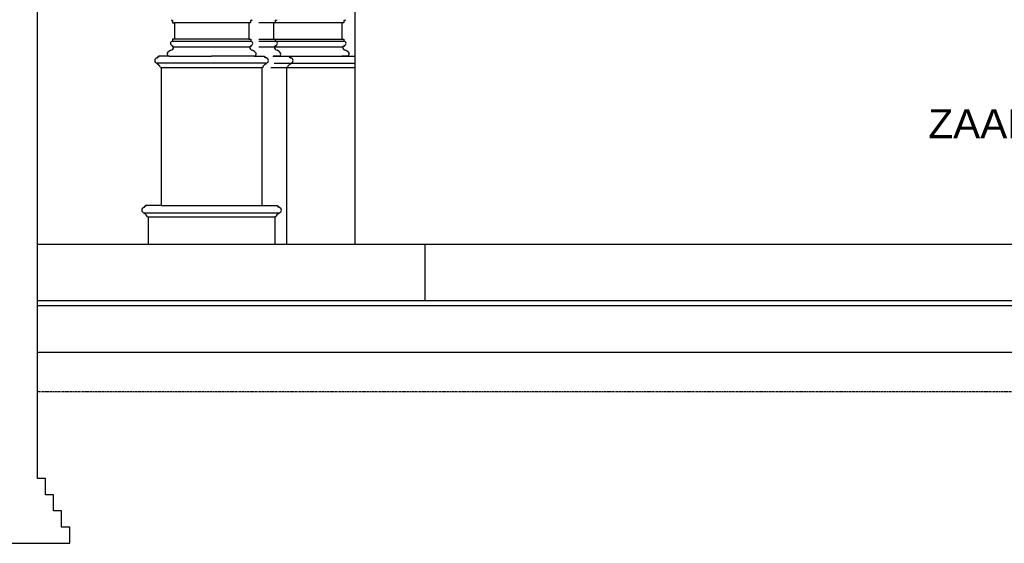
# Model space of a CAD drawing. Extents: x 0 to 286551, y -50 to 581131.
# Tile 160 of 207: x 221458 to 227553, y 501413 to 504652. Entities that reach past the tile are written whole.
import ezdxf

# ---------------------------------------------------------------- set-up
doc = ezdxf.new("R2010")
doc.units = 0
doc.header["$MEASUREMENT"] = 0
doc.linetypes.add('HIDDEN', pattern=[9.524999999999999, 6.35, -3.175])
for name, color, linetype in [('0.09', 7, 'CONTINUOUS'), ('0.13', 5, 'CONTINUOUS'), ('0.25', 2, 'CONTINUOUS')]:
    doc.layers.add(name, color=color, linetype=linetype)

msp = doc.modelspace()

# ---------------------------------------------------------------- linework, layer by layer
at = {"layer": '0.09'}
msp.add_lwpolyline([(223965.0637898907, 503262.5474336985), (231140.1853705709, 503262.5474336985)], dxfattribs=at)
at = {"layer": '0.13'}
for p, q in [((223532.6245802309, 507021.9499867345), (223532.6245802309, 503262.5474336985)), ((222396.7765534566, 504652.3562219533), (222396.7765534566, 504646.5421872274)), ((222396.7765534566, 504646.5421872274), (222404.5071873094, 504646.5421872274)), ((222404.5071873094, 504646.5421872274), (222404.5071873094, 504632.77910016)), ((222894.9787177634, 504646.5421872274), (222887.2480839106, 504646.5421872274)), ((222887.2480839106, 504646.5421872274), (222887.2480839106, 504632.77910016)), ((222894.9787177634, 504652.3562219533), (222894.9787177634, 504646.5421872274)), ((223047.4615936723, 504646.5421872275), (223039.7309598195, 504646.5421872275)), ((223039.7309598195, 504646.5421872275), (223039.7309598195, 504632.77910016)), ((223047.4615936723, 504652.3562219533), (223047.4615936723, 504646.5421872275)), ((223471.7256623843, 504646.5421872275), (223463.9950285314, 504646.5421872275)), ((223463.9950285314, 504646.5421872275), (223463.9950285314, 504632.77910016)), ((223471.7256623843, 504652.3562219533), (223471.7256623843, 504646.5421872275)), ((222404.5071873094, 504632.77910016), (222415.87763561, 504632.77910016)), ((222875.87763561, 504632.77910016), (222415.87763561, 504632.77910016)), ((222415.87763561, 504632.77910016), (222415.87763561, 504532.77910016)), ((222887.2480839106, 504632.77910016), (222875.87763561, 504632.77910016)), ((222875.87763561, 504632.77910016), (222875.87763561, 504532.77910016)), ((223452.6245802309, 504632.77910016), (222937.2480839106, 504632.77910016)), ((223039.7309598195, 504632.77910016), (223028.3605115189, 504632.77910016)), ((223028.3605115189, 504632.77910016), (223028.3605115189, 504532.77910016)), ((223463.9950285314, 504632.77910016), (223452.6245802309, 504632.77910016)), ((223452.6245802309, 504632.77910016), (223452.6245802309, 504532.77910016)), ((222415.87763561, 504532.77910016), (222404.0566749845, 504532.77910016)), ((222404.0566749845, 504532.77910016), (222404.0566749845, 504519.0160130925)), ((222875.87763561, 504532.77910016), (222415.87763561, 504532.77910016)), ((222875.87763561, 504532.77910016), (222887.6985962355, 504532.77910016)), ((222887.6985962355, 504532.77910016), (222887.6985962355, 504519.0160130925)), ((222937.6985962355, 504532.77910016), (223452.6245802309, 504532.77910016)), ((223028.3605115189, 504532.77910016), (223040.1814721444, 504532.77910016)), ((223040.1814721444, 504532.77910016), (223040.1814721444, 504519.0160130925)), ((223452.6245802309, 504532.77910016), (223464.4455408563, 504532.77910016)), ((223464.4455408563, 504532.77910016), (223464.4455408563, 504519.0160130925)), ((222404.0566749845, 504519.0160130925), (222887.6985962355, 504519.0160130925)), ((222404.0566749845, 504492.3777800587), (222404.0566749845, 504483.4877230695)), ((222404.0566749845, 504483.4877230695), (222412.1656505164, 504483.4877230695)), ((222412.1656505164, 504483.4877230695), (222879.5896207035, 504483.4877230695)), ((222887.6985962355, 504483.4877230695), (222879.5896207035, 504483.4877230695)), ((222887.6985962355, 504492.3777800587), (222887.6985962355, 504483.4877230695)), ((222937.6985962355, 504519.0160130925), (223464.4455408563, 504519.0160130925)), ((222937.6985962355, 504483.4877230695), (223456.3365653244, 504483.4877230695)), ((223040.1814721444, 504483.4877230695), (223032.0724966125, 504483.4877230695)), ((223040.1814721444, 504492.3777800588), (223040.1814721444, 504483.4877230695)), ((223464.4455408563, 504483.4877230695), (223456.3365653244, 504483.4877230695)), ((223464.4455408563, 504492.3777800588), (223464.4455408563, 504483.4877230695)), ((222317.7445236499, 504421.1185937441), (222309.5591900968, 504421.1185937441)), ((222309.5591900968, 504421.1185937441), (222309.5591900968, 504415.1001229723)), ((222382.4079444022, 504427.5474336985), (222317.7445236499, 504427.5474336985)), ((222317.7445236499, 504427.5474336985), (222317.7445236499, 504421.1185937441)), ((222382.4079444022, 504427.5474336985), (222645.87763561, 504427.5474336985)), ((222909.3473268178, 504427.5474336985), (222645.87763561, 504427.5474336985)), ((222909.3473268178, 504427.5474336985), (222974.0107475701, 504427.5474336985)), ((222974.0107475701, 504427.5474336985), (222974.0107475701, 504421.1185937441)), ((222974.0107475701, 504421.1185937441), (222982.1960811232, 504421.1185937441)), ((222982.1960811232, 504421.1185937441), (222982.1960811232, 504415.1001229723)), ((223024.0107475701, 504427.5474336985), (223532.6245802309, 504427.5474336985)), ((223061.8302027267, 504427.5474336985), (223028.3605115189, 504427.5474336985)), ((223061.8302027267, 504427.5474336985), (223126.493623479, 504427.5474336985)), ((223126.493623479, 504427.5474336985), (223126.493623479, 504421.1185937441)), ((223126.493623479, 504421.1185937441), (223134.6789570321, 504421.1185937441)), ((223134.6789570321, 504421.1185937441), (223134.6789570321, 504415.1001229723)), ((223486.0942714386, 504427.5474336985), (223452.6245802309, 504427.5474336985)), ((222982.1960811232, 504383.3245401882), (222309.5591900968, 504383.3245401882)), ((222309.5591900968, 504383.3245401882), (222309.5591900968, 504377.4988614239)), ((222329.0908329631, 504357.374469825), (222334.3888480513, 504357.374469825)), ((222334.3888480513, 504357.374469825), (222957.3664231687, 504357.374469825)), ((222334.3888480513, 504357.374469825), (222334.3888480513, 503502.5474336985)), ((222962.6644382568, 504357.374469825), (222957.3664231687, 504357.374469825)), ((222957.3664231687, 504357.374469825), (222957.3664231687, 503502.5474336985)), ((222982.1960811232, 504383.3245401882), (222982.1960811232, 504377.4988614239)), ((223012.6644382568, 504357.374469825), (223532.6245802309, 504357.374469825)), ((223032.1960811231, 504383.3245401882), (223532.6245802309, 504383.3245401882)), ((223115.1473141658, 504357.374469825), (223109.8492990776, 504357.374469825)), ((223109.8492990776, 504357.374469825), (223109.8492990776, 503262.5474336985)), ((223134.6789570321, 504383.3245401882), (223134.6789570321, 504377.498861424)), ((222237.4678846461, 503496.1185937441), (222229.2825510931, 503496.1185937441)), ((222229.2825510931, 503496.1185937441), (222229.2825510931, 503490.1001229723)), ((222334.3888480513, 503502.5474336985), (222237.4678846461, 503502.5474336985)), ((222237.4678846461, 503502.5474336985), (222237.4678846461, 503496.1185937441)), ((222334.3888480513, 503502.5474336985), (222957.3664231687, 503502.5474336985)), ((222957.3664231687, 503502.5474336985), (223054.2873865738, 503502.5474336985)), ((223054.2873865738, 503502.5474336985), (223054.2873865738, 503496.1185937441)), ((223054.2873865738, 503496.1185937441), (223062.4727201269, 503496.1185937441)), ((223062.4727201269, 503496.1185937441), (223062.4727201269, 503490.1001229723)), ((222229.2825510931, 503458.3245401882), (222229.2825510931, 503452.4988614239)), ((222229.2825510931, 503458.3245401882), (223062.4727201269, 503458.3245401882)), ((222248.8141939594, 503432.374469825), (222254.1122090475, 503432.374469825)), ((222254.1122090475, 503432.374469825), (222254.1122090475, 503262.5474336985)), ((223042.9410772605, 503432.374469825), (223037.6430621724, 503432.374469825)), ((223037.6430621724, 503432.374469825), (223037.6430621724, 503262.5474336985)), ((223062.4727201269, 503458.3245401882), (223062.4727201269, 503452.4988614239))]:
    msp.add_line(p, q, dxfattribs=at)
for points in [[(222254.1122090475, 503432.374469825), (223037.6430621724, 503432.374469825)], [(221567.6245802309, 503262.5474336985), (223965.0637898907, 503262.5474336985), (223965.0637898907, 502912.5474336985)]]:
    msp.add_lwpolyline(points, dxfattribs=at)
at = {"layer": '0.13', "linetype": 'HIDDEN'}
msp.add_lwpolyline([(221567.6245802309, 502352.5474336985), (233537.6245802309, 502352.5474336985)], dxfattribs=at)
at = {"layer": '0.13'}
for centre, radius, start, end in [((222404.0566749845, 504505.6968965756), 13.31911651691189, 90, 270), ((222386.4115685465, 504488.8362857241), 26.30360926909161, 285.6599441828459, 348.2676880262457), ((222905.3437026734, 504488.8362857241), 26.30360926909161, 191.7323119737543, 254.3400558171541), ((222887.6985962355, 504505.6968965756), 13.31911651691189, 270, 90), ((223057.8265785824, 504488.8362857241), 26.30360926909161, 191.7323119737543, 254.340055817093), ((223040.1814721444, 504505.6968965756), 13.31911651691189, 270, 90), ((223482.0906472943, 504488.8362857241), 26.3036092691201, 191.7323119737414, 254.340055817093), ((223464.4455408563, 504505.6968965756), 13.31911651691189, 270, 90), ((222309.5591900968, 504399.2123315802), 15.88779139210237, 90, 270), ((222382.3811929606, 504439.7343257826), 12.18692144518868, 157.3968837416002, 270.1257697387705), ((222406.8972528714, 504425.1513791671), 40.6261691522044, 109.2373815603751, 151.6895116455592), ((222884.8580183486, 504425.1513791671), 40.6261691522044, 28.31048835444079, 70.76261843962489), ((222909.3740782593, 504439.7343257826), 12.18692144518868, 269.8742302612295, 22.60311625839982), ((222982.1960811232, 504399.2123315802), 15.88779139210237, 270, 90), ((223037.3408942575, 504425.1513791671), 40.62616915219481, 28.31048835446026, 70.76261843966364), ((223061.8569541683, 504439.7343257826), 12.18692144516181, 269.8742302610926, 22.6031162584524), ((223134.6789570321, 504399.2123315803), 15.88779139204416, 270, 90), ((223461.6049629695, 504425.1513791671), 40.6261691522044, 28.31048835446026, 70.76261843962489), ((223486.1210228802, 504439.7343257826), 12.18692144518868, 269.8742302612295, 22.60311625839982), ((222299.8726539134, 504348.5572624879), 30.51958604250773, 16.79230608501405, 71.49499257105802), ((222991.8826173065, 504348.5572624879), 30.51958604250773, 108.505007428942, 163.207693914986), ((223144.3654932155, 504348.5572624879), 30.51958604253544, 108.5050074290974, 163.2076939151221), ((222229.2825510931, 503474.2123315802), 15.88779139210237, 90, 270), ((223062.4727201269, 503474.2123315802), 15.88779139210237, 270, 90), ((222219.5960149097, 503423.5572624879), 30.51958604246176, 16.79230608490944, 71.49499257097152), ((223072.1592563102, 503423.5572624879), 30.51958604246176, 108.5050074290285, 163.2076939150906)]:
    msp.add_arc(centre, radius, start, end, dxfattribs=at)
at = {"layer": '0.25'}
msp.add_lwpolyline([(221567.6245802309, 506472.5474336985), (221192.6245802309, 506472.5474336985), (221192.6245802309, 501812.5474336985), (221142.6245802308, 501812.5474336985), (221142.6245802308, 501712.5474336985), (221092.6245802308, 501712.5474336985), (221092.6245802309, 501612.5474336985), (221042.6245802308, 501612.5474336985), (221042.6245802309, 501512.5474336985), (220992.6245802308, 501512.5474336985), (220992.6245802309, 501412.5474336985), (221767.6245802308, 501412.5474336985), (221767.6245802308, 501512.5474336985), (221717.6245802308, 501512.5474336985), (221717.6245802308, 501612.5474336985), (221667.6245802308, 501612.5474336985), (221667.6245802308, 501712.5474336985), (221617.6245802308, 501712.5474336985), (221617.6245802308, 501812.5474336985), (221567.6245802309, 501812.5474336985)], close=True, dxfattribs=at)
for points in [[(233537.6245802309, 502912.5474336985), (221567.6245802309, 502912.5474336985)], [(233537.6245802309, 502882.5474336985), (221567.6245802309, 502882.5474336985)], [(233537.6245802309, 502592.5474336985), (221567.6245802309, 502592.5474336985)]]:
    msp.add_lwpolyline(points, dxfattribs=at)

# ---------------------------------------------------------------- texts
at = {"layer": '0.13', "insert": (227396.7489142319, 504008.6535942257), "char_height": 180, "width": 3040.8156, "attachment_point": 5}
msp.add_mtext('{\\fArial|b0|i0|c0|p34;ZAAL}', dxfattribs=at)

doc.saveas('drawing.dxf')
